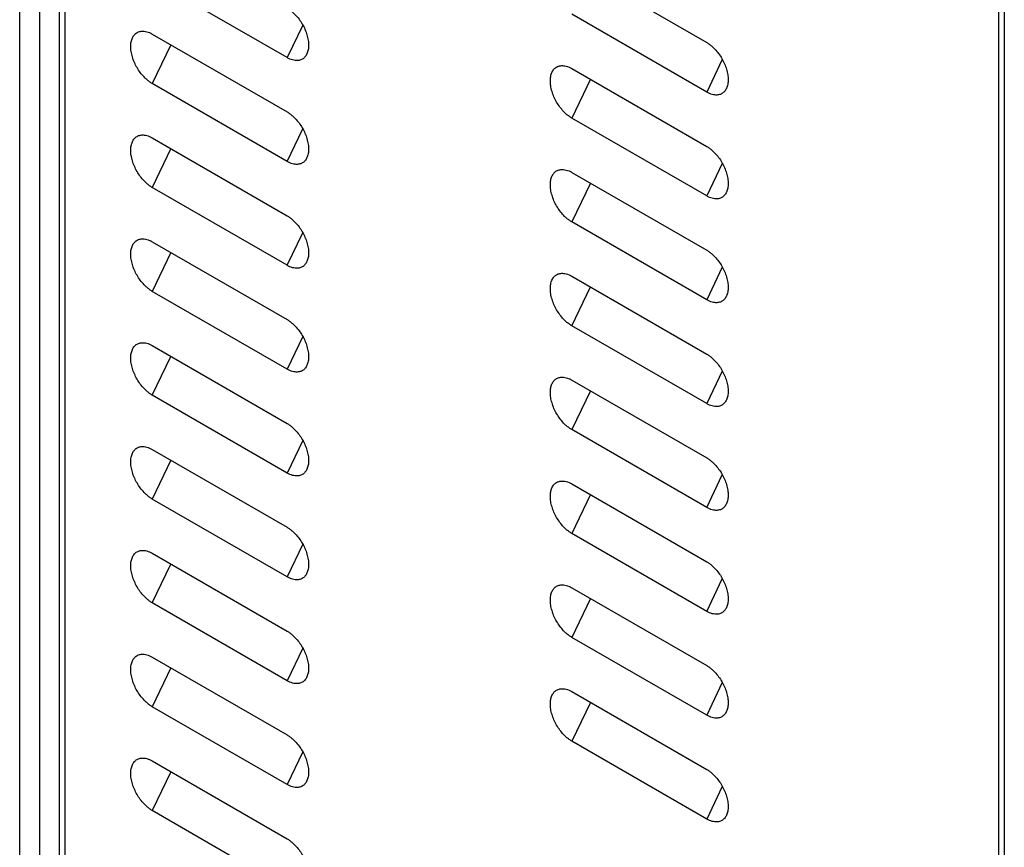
# Model space of a CAD drawing. Header units: millimetres. Extents: x 185.5 to 214.8, y 173.6 to 227.8.
# Tile 2 of 16: x 193 to 200, y 187.1 to 192.9. Entities that reach past the tile are written whole.
import ezdxf

# ---------------------------------------------------------------- set-up
doc = ezdxf.new("R2010")
doc.units = ezdxf.units.MM

msp = doc.modelspace()

# ---------------------------------------------------------------- linework, layer by layer
at = {"color": 7, "linetype": 'Continuous', "lineweight": 25}
for p, q in [((193.0289, 177.9491), (193.0266, 213.3744)), ((193.346, 213.3574), (193.346, 181.7534)), ((193.1681, 177.8715), (193.1705, 213.2913)), ((193.3091, 177.793), (193.3091, 213.2113)), ((199.9575, 178.8333), (199.9575, 198.2312)), ((199.9957, 198.201), (199.9957, 178.6599)), ((196.9346, 193.3324), (197.8892, 192.7815)), ((194.9193, 192.6744), (193.9647, 193.2254)), ((197.8892, 192.4303), (196.9346, 192.9813)), ((193.9647, 192.8415), (194.9193, 192.2906)), ((196.9346, 192.5975), (197.8892, 192.0465)), ((194.9193, 191.9394), (193.9647, 192.4904)), ((197.8892, 191.6954), (196.9346, 192.2463)), ((193.9647, 192.1066), (194.9193, 191.5556)), ((196.9346, 191.8625), (197.8892, 191.3115)), ((194.9193, 191.2045), (193.9647, 191.7554)), ((197.8892, 190.9604), (196.9346, 191.5113)), ((193.9647, 191.3716), (194.9193, 190.8206)), ((196.9346, 191.1275), (197.8892, 190.5766)), ((194.9193, 190.4695), (193.9647, 191.0204)), ((197.8892, 190.2254), (196.9346, 190.7763)), ((193.9647, 190.6366), (194.9193, 190.0857)), ((196.9346, 190.3925), (197.8892, 189.8416)), ((194.9193, 189.7345), (193.9647, 190.2854)), ((197.8892, 189.4904), (196.9346, 190.0414)), ((193.9647, 189.9016), (194.9193, 189.3507)), ((196.9346, 189.6575), (197.8892, 189.1066)), ((194.9193, 188.9995), (193.9647, 189.5505)), ((197.8892, 188.7554), (196.9346, 189.3064)), ((193.9647, 189.1666), (194.9193, 188.6157)), ((196.9346, 188.9226), (197.8892, 188.3716)), ((194.9193, 188.2645), (193.9647, 188.8155)), ((197.8892, 188.0205), (196.9346, 188.5714)), ((193.9647, 188.4317), (194.9193, 187.8807)), ((196.9346, 188.1876), (197.8892, 187.6366)), ((194.9193, 187.5296), (193.9647, 188.0805)), ((197.8892, 187.2855), (196.9346, 187.8364)), ((193.9647, 187.6967), (194.9193, 187.1457)), ((194.9193, 186.7946), (193.9647, 187.3455))]:
    msp.add_line(p, q, dxfattribs=at)
at = {"color": 8, "linetype": 'Continuous', "lineweight": 25}
for p, q in [((195.03, 192.9049), (194.9193, 192.6744)), ((194.0967, 192.7654), (193.9647, 192.4904)), ((197.9998, 192.6608), (197.8892, 192.4303)), ((197.0666, 192.5213), (196.9346, 192.2463)), ((194.9193, 191.9394), (195.03, 192.1699)), ((194.0967, 192.0304), (193.9647, 191.7554)), ((197.9998, 191.9258), (197.8892, 191.6954)), ((197.0666, 191.7863), (196.9346, 191.5113)), ((194.9193, 191.2045), (195.03, 191.4349)), ((194.0967, 191.2954), (193.9647, 191.0204)), ((197.9998, 191.1908), (197.8892, 190.9604)), ((196.9346, 190.7763), (197.0666, 191.0513)), ((195.03, 190.6999), (194.9193, 190.4695)), ((193.9647, 190.2854), (194.0967, 190.5604)), ((197.9998, 190.4559), (197.8892, 190.2254)), ((197.0666, 190.3163), (196.9346, 190.0414)), ((195.03, 189.965), (194.9193, 189.7345)), ((194.0967, 189.8254), (193.9647, 189.5505)), ((197.8892, 189.4904), (197.9998, 189.7209)), ((197.0666, 189.5814), (196.9346, 189.3064)), ((195.03, 189.23), (194.9193, 188.9995)), ((193.9647, 188.8155), (194.0967, 189.0905)), ((197.8892, 188.7554), (197.9998, 188.9859)), ((197.0666, 188.8464), (196.9346, 188.5714)), ((195.03, 188.495), (194.9193, 188.2645)), ((194.0967, 188.3555), (193.9647, 188.0805)), ((197.9998, 188.2509), (197.8892, 188.0205)), ((197.0666, 188.1114), (196.9346, 187.8364)), ((195.03, 187.76), (194.9193, 187.5296)), ((194.0967, 187.6205), (193.9647, 187.3455)), ((197.9998, 187.516), (197.8892, 187.2855))]:
    msp.add_line(p, q, dxfattribs=at)
at = {"color": 7, "linetype": 'Continuous', "lineweight": 25}
for points, knots in [([(194.9193, 193.0256), (194.9226, 193.0236), (194.9292, 193.0196), (194.9391, 193.0127), (194.9488, 193.0052), (194.9585, 192.997), (194.9681, 192.9881), (194.9837, 192.9722), (195.0044, 192.9477), (195.0275, 192.9125), (195.0465, 192.8749), (195.0605, 192.8361), (195.0694, 192.7978), (195.0723, 192.7617), (195.0694, 192.729), (195.0605, 192.701), (195.0465, 192.6784), (195.0275, 192.6626), (195.0044, 192.6541), (194.9808, 192.6534), (194.9587, 192.6574), (194.9391, 192.6639), (194.9259, 192.6709), (194.9193, 192.6744)], [0, 0, 0, 0, 0.020785, 0.041484, 0.062188, 0.082986, 0.103968, 0.125218, 0.188106, 0.250083, 0.312031, 0.37502, 0.437957, 0.500032, 0.562029, 0.625044, 0.687955, 0.749981, 0.811881, 0.874846, 0.917024, 0.958504, 1, 1, 1, 1]), ([(193.9647, 192.4904), (193.9614, 192.4924), (193.9548, 192.4963), (193.945, 192.5032), (193.9353, 192.5107), (193.9256, 192.519), (193.916, 192.5279), (193.9004, 192.5437), (193.8797, 192.5682), (193.8566, 192.6034), (193.8376, 192.6411), (193.8236, 192.6799), (193.8147, 192.7182), (193.8117, 192.7542), (193.8147, 192.7869), (193.8236, 192.8149), (193.8376, 192.8376), (193.8565, 192.8533), (193.8797, 192.8619), (193.9033, 192.8626), (193.9254, 192.8586), (193.945, 192.852), (193.9581, 192.845), (193.9647, 192.8415)], [0, 0, 0, 0, 0.020785, 0.041485, 0.062188, 0.082987, 0.103968, 0.125219, 0.188106, 0.250083, 0.312031, 0.37502, 0.437957, 0.500032, 0.562029, 0.625044, 0.687955, 0.749981, 0.811881, 0.874846, 0.917024, 0.958503, 1, 1, 1, 1]), ([(197.8892, 192.7815), (197.8925, 192.7795), (197.8991, 192.7755), (197.9089, 192.7687), (197.9187, 192.7611), (197.9283, 192.7529), (197.9379, 192.744), (197.9536, 192.7281), (197.9743, 192.7036), (197.9974, 192.6684), (198.0163, 192.6308), (198.0303, 192.592), (198.0392, 192.5537), (198.0422, 192.5176), (198.0392, 192.4849), (198.0303, 192.4569), (198.0163, 192.4343), (197.9974, 192.4185), (197.9743, 192.41), (197.9506, 192.4093), (197.9285, 192.4133), (197.909, 192.4198), (197.8958, 192.4268), (197.8892, 192.4303)], [0, 0, 0, 0, 0.020785, 0.041484, 0.062188, 0.082986, 0.103967, 0.125218, 0.188106, 0.250083, 0.312031, 0.37502, 0.437957, 0.500032, 0.56203, 0.625044, 0.687956, 0.749982, 0.811881, 0.874847, 0.917025, 0.958504, 1, 1, 1, 1]), ([(196.9346, 192.2463), (196.9313, 192.2483), (196.9247, 192.2523), (196.9149, 192.2591), (196.9051, 192.2666), (196.8954, 192.2749), (196.8859, 192.2838), (196.8702, 192.2996), (196.8495, 192.3242), (196.8264, 192.3594), (196.8074, 192.397), (196.7935, 192.4358), (196.7845, 192.4741), (196.7816, 192.5102), (196.7845, 192.5429), (196.7934, 192.5709), (196.8074, 192.5935), (196.8264, 192.6093), (196.8495, 192.6178), (196.8732, 192.6185), (196.8953, 192.6145), (196.9148, 192.608), (196.928, 192.601), (196.9346, 192.5975)], [0, 0, 0, 0, 0.020785, 0.041484, 0.062188, 0.082986, 0.103967, 0.125218, 0.188106, 0.250083, 0.312031, 0.37502, 0.437957, 0.500032, 0.56203, 0.625044, 0.687956, 0.749982, 0.811881, 0.874846, 0.917024, 0.958504, 1, 1, 1, 1]), ([(194.9193, 192.2906), (194.9226, 192.2886), (194.9292, 192.2846), (194.9391, 192.2778), (194.9488, 192.2702), (194.9585, 192.262), (194.9681, 192.2531), (194.9837, 192.2372), (195.0044, 192.2127), (195.0275, 192.1775), (195.0465, 192.1399), (195.0605, 192.1011), (195.0694, 192.0628), (195.0723, 192.0267), (195.0694, 191.994), (195.0605, 191.966), (195.0465, 191.9434), (195.0275, 191.9276), (195.0044, 191.9191), (194.9808, 191.9184), (194.9587, 191.9224), (194.9391, 191.9289), (194.9259, 191.9359), (194.9193, 191.9394)], [0, 0, 0, 0, 0.020785, 0.041484, 0.062188, 0.082986, 0.103968, 0.125218, 0.188106, 0.250083, 0.312031, 0.37502, 0.437957, 0.500032, 0.562029, 0.625044, 0.687955, 0.749981, 0.811881, 0.874846, 0.917024, 0.958504, 1, 1, 1, 1]), ([(193.9647, 191.7554), (193.9614, 191.7574), (193.9548, 191.7614), (193.945, 191.7682), (193.9353, 191.7757), (193.9256, 191.784), (193.916, 191.7929), (193.9004, 191.8087), (193.8797, 191.8333), (193.8566, 191.8685), (193.8376, 191.9061), (193.8236, 191.9449), (193.8147, 191.9832), (193.8117, 192.0193), (193.8147, 192.052), (193.8236, 192.08), (193.8376, 192.1026), (193.8565, 192.1184), (193.8797, 192.1269), (193.9033, 192.1276), (193.9254, 192.1236), (193.945, 192.1171), (193.9581, 192.1101), (193.9647, 192.1066)], [0, 0, 0, 0, 0.0207851, 0.0414846, 0.0621885, 0.0829867, 0.1039679, 0.1252187, 0.1881058, 0.2500829, 0.3120314, 0.3750202, 0.4379573, 0.5000321, 0.5620294, 0.6250441, 0.6879554, 0.7499814, 0.8118811, 0.8748456, 0.9170237, 0.9585034, 1, 1, 1, 1]), ([(197.8892, 192.0465), (197.8925, 192.0445), (197.8991, 192.0406), (197.9089, 192.0337), (197.9187, 192.0262), (197.9283, 192.0179), (197.9379, 192.009), (197.9536, 191.9932), (197.9743, 191.9687), (197.9974, 191.9335), (198.0163, 191.8958), (198.0303, 191.857), (198.0392, 191.8187), (198.0422, 191.7826), (198.0392, 191.7499), (198.0303, 191.7219), (198.0163, 191.6993), (197.9974, 191.6835), (197.9743, 191.675), (197.9506, 191.6743), (197.9285, 191.6783), (197.909, 191.6849), (197.8958, 191.6919), (197.8892, 191.6954)], [0, 0, 0, 0, 0.020785, 0.041484, 0.062188, 0.082986, 0.103967, 0.125218, 0.188106, 0.250083, 0.312031, 0.37502, 0.437957, 0.500032, 0.56203, 0.625044, 0.687956, 0.749982, 0.811881, 0.874847, 0.917025, 0.958504, 1, 1, 1, 1]), ([(196.9346, 191.5113), (196.9313, 191.5133), (196.9247, 191.5173), (196.9149, 191.5241), (196.9051, 191.5317), (196.8954, 191.5399), (196.8859, 191.5488), (196.8702, 191.5647), (196.8495, 191.5892), (196.8264, 191.6244), (196.8074, 191.662), (196.7935, 191.7008), (196.7845, 191.7391), (196.7816, 191.7752), (196.7845, 191.8079), (196.7934, 191.8359), (196.8074, 191.8585), (196.8264, 191.8743), (196.8495, 191.8828), (196.8732, 191.8835), (196.8953, 191.8795), (196.9148, 191.873), (196.928, 191.866), (196.9346, 191.8625)], [0, 0, 0, 0, 0.020785, 0.041484, 0.062188, 0.082986, 0.103967, 0.125218, 0.188106, 0.250083, 0.312031, 0.37502, 0.437957, 0.500032, 0.56203, 0.625044, 0.687956, 0.749982, 0.811881, 0.874846, 0.917024, 0.958504, 1, 1, 1, 1]), ([(194.9193, 191.5556), (194.9226, 191.5536), (194.9292, 191.5497), (194.9391, 191.5428), (194.9488, 191.5353), (194.9585, 191.527), (194.9681, 191.5181), (194.9837, 191.5023), (195.0044, 191.4778), (195.0275, 191.4426), (195.0465, 191.4049), (195.0605, 191.3661), (195.0694, 191.3278), (195.0723, 191.2917), (195.0694, 191.2591), (195.0605, 191.231), (195.0465, 191.2084), (195.0275, 191.1926), (195.0044, 191.1841), (194.9808, 191.1834), (194.9587, 191.1874), (194.9391, 191.194), (194.9259, 191.201), (194.9193, 191.2045)], [0, 0, 0, 0, 0.020785, 0.041484, 0.062188, 0.082986, 0.103968, 0.125218, 0.188106, 0.250083, 0.312031, 0.37502, 0.437957, 0.500032, 0.562029, 0.625044, 0.687955, 0.749981, 0.811881, 0.874846, 0.917024, 0.958504, 1, 1, 1, 1]), ([(193.9647, 191.0204), (193.9614, 191.0224), (193.9548, 191.0264), (193.945, 191.0332), (193.9353, 191.0408), (193.9256, 191.049), (193.916, 191.0579), (193.9004, 191.0738), (193.8797, 191.0983), (193.8566, 191.1335), (193.8376, 191.1711), (193.8236, 191.2099), (193.8147, 191.2482), (193.8117, 191.2843), (193.8147, 191.317), (193.8236, 191.345), (193.8376, 191.3676), (193.8565, 191.3834), (193.8797, 191.3919), (193.9033, 191.3926), (193.9254, 191.3886), (193.945, 191.3821), (193.9581, 191.3751), (193.9647, 191.3716)], [0, 0, 0, 0, 0.020785, 0.041485, 0.062188, 0.082987, 0.103968, 0.125219, 0.188106, 0.250083, 0.312031, 0.37502, 0.437957, 0.500032, 0.562029, 0.625044, 0.687955, 0.749981, 0.811881, 0.874846, 0.917024, 0.958503, 1, 1, 1, 1]), ([(197.8892, 191.3115), (197.8925, 191.3095), (197.8991, 191.3056), (197.9089, 191.2987), (197.9187, 191.2912), (197.9283, 191.283), (197.9379, 191.274), (197.9536, 191.2582), (197.9743, 191.2337), (197.9974, 191.1985), (198.0163, 191.1608), (198.0303, 191.122), (198.0392, 191.0838), (198.0422, 191.0477), (198.0392, 191.015), (198.0303, 190.987), (198.0163, 190.9643), (197.9974, 190.9486), (197.9743, 190.94), (197.9506, 190.9393), (197.9285, 190.9433), (197.909, 190.9499), (197.8958, 190.9569), (197.8892, 190.9604)], [0, 0, 0, 0, 0.020785, 0.041484, 0.062188, 0.082986, 0.103967, 0.125218, 0.188106, 0.250083, 0.312031, 0.37502, 0.437957, 0.500032, 0.56203, 0.625044, 0.687956, 0.749982, 0.811881, 0.874847, 0.917025, 0.958504, 1, 1, 1, 1]), ([(196.9346, 190.7763), (196.9313, 190.7783), (196.9247, 190.7823), (196.9149, 190.7892), (196.9051, 190.7967), (196.8954, 190.8049), (196.8859, 190.8138), (196.8702, 190.8297), (196.8495, 190.8542), (196.8264, 190.8894), (196.8074, 190.9271), (196.7935, 190.9658), (196.7845, 191.0041), (196.7816, 191.0402), (196.7845, 191.0729), (196.7934, 191.1009), (196.8074, 191.1235), (196.8264, 191.1393), (196.8495, 191.1478), (196.8732, 191.1485), (196.8953, 191.1445), (196.9148, 191.138), (196.928, 191.131), (196.9346, 191.1275)], [0, 0, 0, 0, 0.020785, 0.041484, 0.062188, 0.082986, 0.103967, 0.125218, 0.188106, 0.250083, 0.312031, 0.37502, 0.437957, 0.500032, 0.56203, 0.625044, 0.687956, 0.749982, 0.811881, 0.874846, 0.917024, 0.958504, 1, 1, 1, 1]), ([(194.9193, 190.8206), (194.9226, 190.8186), (194.9292, 190.8147), (194.9391, 190.8078), (194.9488, 190.8003), (194.9585, 190.7921), (194.9681, 190.7831), (194.9837, 190.7673), (195.0044, 190.7428), (195.0275, 190.7076), (195.0465, 190.6699), (195.0605, 190.6312), (195.0694, 190.5929), (195.0723, 190.5568), (195.0694, 190.5241), (195.0605, 190.4961), (195.0465, 190.4734), (195.0275, 190.4577), (195.0044, 190.4492), (194.9808, 190.4484), (194.9587, 190.4525), (194.9391, 190.459), (194.9259, 190.466), (194.9193, 190.4695)], [0, 0, 0, 0, 0.020785, 0.041484, 0.062188, 0.082986, 0.103968, 0.125218, 0.188106, 0.250083, 0.312031, 0.37502, 0.437957, 0.500032, 0.562029, 0.625044, 0.687955, 0.749981, 0.811881, 0.874846, 0.917024, 0.958504, 1, 1, 1, 1]), ([(193.9647, 190.2854), (193.9614, 190.2874), (193.9548, 190.2914), (193.945, 190.2983), (193.9353, 190.3058), (193.9256, 190.314), (193.916, 190.3229), (193.9004, 190.3388), (193.8797, 190.3633), (193.8566, 190.3985), (193.8376, 190.4362), (193.8236, 190.4749), (193.8147, 190.5132), (193.8117, 190.5493), (193.8147, 190.582), (193.8236, 190.61), (193.8376, 190.6326), (193.8565, 190.6484), (193.8797, 190.6569), (193.9033, 190.6576), (193.9254, 190.6536), (193.945, 190.6471), (193.9581, 190.6401), (193.9647, 190.6366)], [0, 0, 0, 0, 0.020785, 0.041485, 0.062188, 0.082987, 0.103968, 0.125219, 0.188106, 0.250083, 0.312031, 0.37502, 0.437957, 0.500032, 0.562029, 0.625044, 0.687955, 0.749981, 0.811881, 0.874846, 0.917024, 0.958503, 1, 1, 1, 1]), ([(197.8892, 190.5766), (197.8925, 190.5746), (197.8991, 190.5706), (197.9089, 190.5637), (197.9187, 190.5562), (197.9283, 190.548), (197.9379, 190.539), (197.9536, 190.5232), (197.9743, 190.4987), (197.9974, 190.4635), (198.0163, 190.4258), (198.0303, 190.3871), (198.0392, 190.3488), (198.0422, 190.3127), (198.0392, 190.28), (198.0303, 190.252), (198.0163, 190.2294), (197.9974, 190.2136), (197.9743, 190.2051), (197.9506, 190.2044), (197.9285, 190.2084), (197.909, 190.2149), (197.8958, 190.2219), (197.8892, 190.2254)], [0, 0, 0, 0, 0.0207848, 0.041484, 0.0621876, 0.0829857, 0.1039669, 0.1252176, 0.1881055, 0.2500826, 0.3120311, 0.3750201, 0.4379571, 0.5000321, 0.5620297, 0.6250442, 0.6879557, 0.7499816, 0.8118813, 0.8748467, 0.9170247, 0.958504, 1, 1, 1, 1]), ([(196.9346, 190.0414), (196.9313, 190.0434), (196.9247, 190.0473), (196.9149, 190.0542), (196.9051, 190.0617), (196.8954, 190.0699), (196.8859, 190.0789), (196.8702, 190.0947), (196.8495, 190.1192), (196.8264, 190.1544), (196.8074, 190.1921), (196.7935, 190.2308), (196.7845, 190.2691), (196.7816, 190.3052), (196.7845, 190.3379), (196.7934, 190.3659), (196.8074, 190.3886), (196.8264, 190.4043), (196.8495, 190.4128), (196.8732, 190.4136), (196.8953, 190.4095), (196.9148, 190.403), (196.928, 190.396), (196.9346, 190.3925)], [0, 0, 0, 0, 0.020785, 0.041484, 0.062188, 0.082986, 0.103967, 0.125218, 0.188106, 0.250083, 0.312031, 0.37502, 0.437957, 0.500032, 0.56203, 0.625044, 0.687956, 0.749982, 0.811881, 0.874846, 0.917024, 0.958504, 1, 1, 1, 1]), ([(194.9193, 190.0857), (194.9226, 190.0837), (194.9292, 190.0797), (194.9391, 190.0728), (194.9488, 190.0653), (194.9585, 190.0571), (194.9681, 190.0482), (194.9837, 190.0323), (195.0044, 190.0078), (195.0275, 189.9726), (195.0465, 189.9349), (195.0605, 189.8962), (195.0694, 189.8579), (195.0723, 189.8218), (195.0694, 189.7891), (195.0605, 189.7611), (195.0465, 189.7385), (195.0275, 189.7227), (195.0044, 189.7142), (194.9808, 189.7135), (194.9587, 189.7175), (194.9391, 189.724), (194.9259, 189.731), (194.9193, 189.7345)], [0, 0, 0, 0, 0.020785, 0.0414845, 0.0621883, 0.0829864, 0.1039677, 0.1252184, 0.1881057, 0.2500828, 0.3120313, 0.3750202, 0.4379573, 0.5000321, 0.5620295, 0.6250441, 0.6879555, 0.7499815, 0.8118811, 0.8748459, 0.917024, 0.9585036, 1, 1, 1, 1]), ([(193.9647, 189.5505), (193.9614, 189.5525), (193.9548, 189.5564), (193.945, 189.5633), (193.9353, 189.5708), (193.9256, 189.579), (193.916, 189.588), (193.9004, 189.6038), (193.8797, 189.6283), (193.8566, 189.6635), (193.8376, 189.7012), (193.8236, 189.7399), (193.8147, 189.7782), (193.8117, 189.8143), (193.8147, 189.847), (193.8236, 189.875), (193.8376, 189.8977), (193.8565, 189.9134), (193.8797, 189.9219), (193.9033, 189.9227), (193.9254, 189.9186), (193.945, 189.9121), (193.9581, 189.9051), (193.9647, 189.9016)], [0, 0, 0, 0, 0.020785, 0.041485, 0.062188, 0.082987, 0.103968, 0.125219, 0.188106, 0.250083, 0.312031, 0.37502, 0.437957, 0.500032, 0.562029, 0.625044, 0.687955, 0.749981, 0.811881, 0.874846, 0.917024, 0.958503, 1, 1, 1, 1]), ([(197.8892, 189.8416), (197.8925, 189.8396), (197.8991, 189.8356), (197.9089, 189.8288), (197.9187, 189.8212), (197.9283, 189.813), (197.9379, 189.8041), (197.9536, 189.7882), (197.9743, 189.7637), (197.9974, 189.7285), (198.0163, 189.6909), (198.0303, 189.6521), (198.0392, 189.6138), (198.0422, 189.5777), (198.0392, 189.545), (198.0303, 189.517), (198.0163, 189.4944), (197.9974, 189.4786), (197.9743, 189.4701), (197.9506, 189.4694), (197.9285, 189.4734), (197.909, 189.4799), (197.8958, 189.4869), (197.8892, 189.4904)], [0, 0, 0, 0, 0.020785, 0.041484, 0.062188, 0.082986, 0.103967, 0.125218, 0.188106, 0.250083, 0.312031, 0.37502, 0.437957, 0.500032, 0.56203, 0.625044, 0.687956, 0.749982, 0.811881, 0.874847, 0.917025, 0.958504, 1, 1, 1, 1]), ([(196.9346, 189.3064), (196.9313, 189.3084), (196.9247, 189.3123), (196.9149, 189.3192), (196.9051, 189.3267), (196.8954, 189.335), (196.8859, 189.3439), (196.8702, 189.3597), (196.8495, 189.3842), (196.8264, 189.4194), (196.8074, 189.4571), (196.7935, 189.4959), (196.7845, 189.5342), (196.7816, 189.5703), (196.7845, 189.6029), (196.7934, 189.6309), (196.8074, 189.6536), (196.8264, 189.6694), (196.8495, 189.6779), (196.8732, 189.6786), (196.8953, 189.6746), (196.9148, 189.668), (196.928, 189.661), (196.9346, 189.6575)], [0, 0, 0, 0, 0.020785, 0.041484, 0.062188, 0.082986, 0.103967, 0.125218, 0.188106, 0.250083, 0.312031, 0.37502, 0.437957, 0.500032, 0.56203, 0.625044, 0.687956, 0.749982, 0.811881, 0.874846, 0.917024, 0.958504, 1, 1, 1, 1]), ([(194.9193, 189.3507), (194.9226, 189.3487), (194.9292, 189.3447), (194.9391, 189.3379), (194.9488, 189.3303), (194.9585, 189.3221), (194.9681, 189.3132), (194.9837, 189.2973), (195.0044, 189.2728), (195.0275, 189.2376), (195.0465, 189.2), (195.0605, 189.1612), (195.0694, 189.1229), (195.0723, 189.0868), (195.0694, 189.0541), (195.0605, 189.0261), (195.0465, 189.0035), (195.0275, 188.9877), (195.0044, 188.9792), (194.9808, 188.9785), (194.9587, 188.9825), (194.9391, 188.989), (194.9259, 188.996), (194.9193, 188.9995)], [0, 0, 0, 0, 0.020785, 0.0414845, 0.0621883, 0.0829864, 0.1039677, 0.1252184, 0.1881057, 0.2500828, 0.3120313, 0.3750202, 0.4379573, 0.5000321, 0.5620295, 0.6250441, 0.6879555, 0.7499815, 0.8118811, 0.8748459, 0.917024, 0.9585036, 1, 1, 1, 1]), ([(193.9647, 188.8155), (193.9614, 188.8175), (193.9548, 188.8214), (193.945, 188.8283), (193.9353, 188.8358), (193.9256, 188.8441), (193.916, 188.853), (193.9004, 188.8688), (193.8797, 188.8933), (193.8566, 188.9285), (193.8376, 188.9662), (193.8236, 189.005), (193.8147, 189.0433), (193.8117, 189.0794), (193.8147, 189.112), (193.8236, 189.1401), (193.8376, 189.1627), (193.8565, 189.1785), (193.8797, 189.187), (193.9033, 189.1877), (193.9254, 189.1837), (193.945, 189.1771), (193.9581, 189.1701), (193.9647, 189.1666)], [0, 0, 0, 0, 0.0207851, 0.0414846, 0.0621885, 0.0829867, 0.1039679, 0.1252187, 0.1881058, 0.2500829, 0.3120314, 0.3750202, 0.4379573, 0.5000321, 0.5620294, 0.6250441, 0.6879554, 0.7499814, 0.8118811, 0.8748456, 0.9170237, 0.9585034, 1, 1, 1, 1]), ([(197.8892, 189.1066), (197.8925, 189.1046), (197.8991, 189.1006), (197.9089, 189.0938), (197.9187, 189.0863), (197.9283, 189.078), (197.9379, 189.0691), (197.9536, 189.0533), (197.9743, 189.0287), (197.9974, 188.9935), (198.0163, 188.9559), (198.0303, 188.9171), (198.0392, 188.8788), (198.0422, 188.8427), (198.0392, 188.81), (198.0303, 188.782), (198.0163, 188.7594), (197.9974, 188.7436), (197.9743, 188.7351), (197.9506, 188.7344), (197.9285, 188.7384), (197.909, 188.7449), (197.8958, 188.7519), (197.8892, 188.7554)], [0, 0, 0, 0, 0.020785, 0.041484, 0.062188, 0.082986, 0.103967, 0.125218, 0.188106, 0.250083, 0.312031, 0.37502, 0.437957, 0.500032, 0.56203, 0.625044, 0.687956, 0.749982, 0.811881, 0.874847, 0.917025, 0.958504, 1, 1, 1, 1]), ([(196.9346, 188.5714), (196.9313, 188.5734), (196.9247, 188.5774), (196.9149, 188.5842), (196.9051, 188.5918), (196.8954, 188.6), (196.8859, 188.6089), (196.8702, 188.6248), (196.8495, 188.6493), (196.8264, 188.6845), (196.8074, 188.7221), (196.7935, 188.7609), (196.7845, 188.7992), (196.7816, 188.8353), (196.7845, 188.868), (196.7934, 188.896), (196.8074, 188.9186), (196.8264, 188.9344), (196.8495, 188.9429), (196.8732, 188.9436), (196.8953, 188.9396), (196.9148, 188.9331), (196.928, 188.9261), (196.9346, 188.9226)], [0, 0, 0, 0, 0.020785, 0.041484, 0.062188, 0.082986, 0.103967, 0.125218, 0.188106, 0.250083, 0.312031, 0.37502, 0.437957, 0.500032, 0.56203, 0.625044, 0.687956, 0.749982, 0.811881, 0.874846, 0.917024, 0.958504, 1, 1, 1, 1]), ([(194.9193, 188.6157), (194.9226, 188.6137), (194.9292, 188.6097), (194.9391, 188.6029), (194.9488, 188.5954), (194.9585, 188.5871), (194.9681, 188.5782), (194.9837, 188.5624), (195.0044, 188.5378), (195.0275, 188.5026), (195.0465, 188.465), (195.0605, 188.4262), (195.0694, 188.3879), (195.0723, 188.3518), (195.0694, 188.3191), (195.0605, 188.2911), (195.0465, 188.2685), (195.0275, 188.2527), (195.0044, 188.2442), (194.9808, 188.2435), (194.9587, 188.2475), (194.9391, 188.254), (194.9259, 188.261), (194.9193, 188.2645)], [0, 0, 0, 0, 0.020785, 0.0414845, 0.0621883, 0.0829864, 0.1039677, 0.1252184, 0.1881057, 0.2500828, 0.3120313, 0.3750202, 0.4379573, 0.5000321, 0.5620295, 0.6250441, 0.6879555, 0.7499815, 0.8118811, 0.8748459, 0.917024, 0.9585036, 1, 1, 1, 1]), ([(193.9647, 188.0805), (193.9614, 188.0825), (193.9548, 188.0865), (193.945, 188.0933), (193.9353, 188.1009), (193.9256, 188.1091), (193.916, 188.118), (193.9004, 188.1339), (193.8797, 188.1584), (193.8566, 188.1936), (193.8376, 188.2312), (193.8236, 188.27), (193.8147, 188.3083), (193.8117, 188.3444), (193.8147, 188.3771), (193.8236, 188.4051), (193.8376, 188.4277), (193.8565, 188.4435), (193.8797, 188.452), (193.9033, 188.4527), (193.9254, 188.4487), (193.945, 188.4422), (193.9581, 188.4352), (193.9647, 188.4317)], [0, 0, 0, 0, 0.0207851, 0.0414846, 0.0621885, 0.0829867, 0.1039679, 0.1252187, 0.1881058, 0.2500829, 0.3120314, 0.3750202, 0.4379573, 0.5000321, 0.5620294, 0.6250441, 0.6879554, 0.7499814, 0.8118811, 0.8748456, 0.9170237, 0.9585034, 1, 1, 1, 1]), ([(197.8892, 188.3716), (197.8925, 188.3696), (197.8991, 188.3657), (197.9089, 188.3588), (197.9187, 188.3513), (197.9283, 188.343), (197.9379, 188.3341), (197.9536, 188.3183), (197.9743, 188.2938), (197.9974, 188.2586), (198.0163, 188.2209), (198.0303, 188.1821), (198.0392, 188.1438), (198.0422, 188.1078), (198.0392, 188.0751), (198.0303, 188.0471), (198.0163, 188.0244), (197.9974, 188.0087), (197.9743, 188.0001), (197.9506, 187.9994), (197.9285, 188.0034), (197.909, 188.01), (197.8958, 188.017), (197.8892, 188.0205)], [0, 0, 0, 0, 0.0207848, 0.041484, 0.0621876, 0.0829857, 0.1039669, 0.1252176, 0.1881055, 0.2500826, 0.3120311, 0.3750201, 0.4379571, 0.5000321, 0.5620297, 0.6250442, 0.6879557, 0.7499816, 0.8118813, 0.8748467, 0.9170247, 0.958504, 1, 1, 1, 1]), ([(196.9346, 187.8364), (196.9313, 187.8384), (196.9247, 187.8424), (196.9149, 187.8493), (196.9051, 187.8568), (196.8954, 187.865), (196.8859, 187.8739), (196.8702, 187.8898), (196.8495, 187.9143), (196.8264, 187.9495), (196.8074, 187.9871), (196.7935, 188.0259), (196.7845, 188.0642), (196.7816, 188.1003), (196.7845, 188.133), (196.7934, 188.161), (196.8074, 188.1836), (196.8264, 188.1994), (196.8495, 188.2079), (196.8732, 188.2086), (196.8953, 188.2046), (196.9148, 188.1981), (196.928, 188.1911), (196.9346, 188.1876)], [0, 0, 0, 0, 0.020785, 0.041484, 0.062188, 0.082986, 0.103967, 0.125218, 0.188106, 0.250083, 0.312031, 0.37502, 0.437957, 0.500032, 0.56203, 0.625044, 0.687956, 0.749982, 0.811881, 0.874846, 0.917024, 0.958504, 1, 1, 1, 1]), ([(194.9193, 187.8807), (194.9226, 187.8787), (194.9292, 187.8748), (194.9391, 187.8679), (194.9488, 187.8604), (194.9585, 187.8521), (194.9681, 187.8432), (194.9837, 187.8274), (195.0044, 187.8029), (195.0275, 187.7677), (195.0465, 187.73), (195.0605, 187.6912), (195.0694, 187.6529), (195.0723, 187.6169), (195.0694, 187.5842), (195.0605, 187.5562), (195.0465, 187.5335), (195.0275, 187.5178), (195.0044, 187.5092), (194.9808, 187.5085), (194.9587, 187.5125), (194.9391, 187.5191), (194.9259, 187.5261), (194.9193, 187.5296)], [0, 0, 0, 0, 0.020785, 0.041484, 0.062188, 0.082986, 0.103968, 0.125218, 0.188106, 0.250083, 0.312031, 0.37502, 0.437957, 0.500032, 0.562029, 0.625044, 0.687955, 0.749981, 0.811881, 0.874846, 0.917024, 0.958504, 1, 1, 1, 1]), ([(193.9647, 187.3455), (193.9614, 187.3475), (193.9548, 187.3515), (193.945, 187.3584), (193.9353, 187.3659), (193.9256, 187.3741), (193.916, 187.383), (193.9004, 187.3989), (193.8797, 187.4234), (193.8566, 187.4586), (193.8376, 187.4962), (193.8236, 187.535), (193.8147, 187.5733), (193.8117, 187.6094), (193.8147, 187.6421), (193.8236, 187.6701), (193.8376, 187.6927), (193.8565, 187.7085), (193.8797, 187.717), (193.9033, 187.7177), (193.9254, 187.7137), (193.945, 187.7072), (193.9581, 187.7002), (193.9647, 187.6967)], [0, 0, 0, 0, 0.0207851, 0.0414846, 0.0621885, 0.0829867, 0.1039679, 0.1252187, 0.1881058, 0.2500829, 0.3120314, 0.3750202, 0.4379573, 0.5000321, 0.5620294, 0.6250441, 0.6879554, 0.7499814, 0.8118811, 0.8748456, 0.9170237, 0.9585034, 1, 1, 1, 1]), ([(197.8892, 187.6366), (197.8925, 187.6347), (197.8991, 187.6307), (197.9089, 187.6238), (197.9187, 187.6163), (197.9283, 187.6081), (197.9379, 187.5991), (197.9536, 187.5833), (197.9743, 187.5588), (197.9974, 187.5236), (198.0163, 187.4859), (198.0303, 187.4472), (198.0392, 187.4089), (198.0422, 187.3728), (198.0392, 187.3401), (198.0303, 187.3121), (198.0163, 187.2894), (197.9974, 187.2737), (197.9743, 187.2652), (197.9506, 187.2644), (197.9285, 187.2685), (197.909, 187.275), (197.8958, 187.282), (197.8892, 187.2855)], [0, 0, 0, 0, 0.020785, 0.041484, 0.062188, 0.082986, 0.103967, 0.125218, 0.188106, 0.250083, 0.312031, 0.37502, 0.437957, 0.500032, 0.56203, 0.625044, 0.687956, 0.749982, 0.811881, 0.874847, 0.917025, 0.958504, 1, 1, 1, 1]), ([(194.9193, 187.1457), (194.9226, 187.1438), (194.9292, 187.1398), (194.9391, 187.1329), (194.9488, 187.1254), (194.9585, 187.1172), (194.9681, 187.1082), (194.9837, 187.0924), (195.0044, 187.0679), (195.0275, 187.0327), (195.0465, 186.995), (195.0605, 186.9563), (195.0694, 186.918), (195.0723, 186.8819), (195.0694, 186.8492), (195.0605, 186.8212), (195.0465, 186.7986), (195.0275, 186.7828), (195.0044, 186.7743), (194.9808, 186.7735), (194.9587, 186.7776), (194.9391, 186.7841), (194.9259, 186.7911), (194.9193, 186.7946)], [0, 0, 0, 0, 0.020785, 0.041484, 0.062188, 0.082986, 0.103968, 0.125218, 0.188106, 0.250083, 0.312031, 0.37502, 0.437957, 0.500032, 0.562029, 0.625044, 0.687955, 0.749981, 0.811881, 0.874846, 0.917024, 0.958504, 1, 1, 1, 1])]:
    msp.add_open_spline(points, degree=3, knots=knots, dxfattribs=at)

doc.saveas('drawing.dxf')
